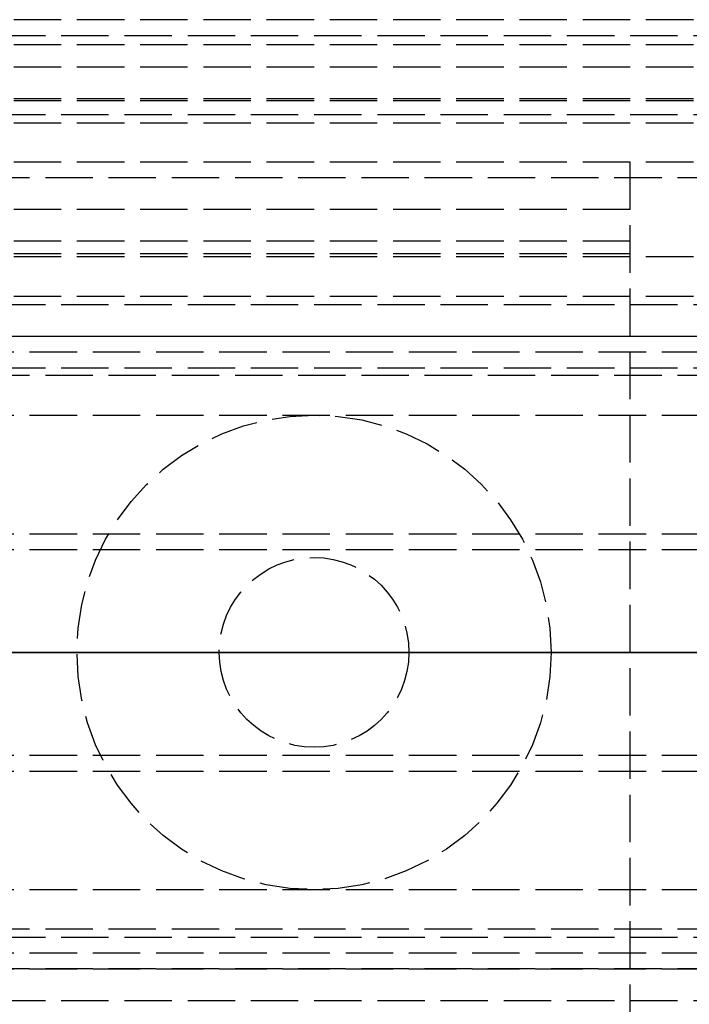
# Model space of a CAD drawing. Header units: millimetres. Extents: x 0 to 2100, y -94 to 94.
# Tile 6 of 13: x 21 to 42, y -11 to 20. Entities that reach past the tile are written whole.
import ezdxf

# ---------------------------------------------------------------- set-up
doc = ezdxf.new("R2010")
doc.units = ezdxf.units.MM
doc.header["$LTSCALE"] = 10
doc.linetypes.add('ALLCAD_Strich', pattern=[0.2, 0.15, -0.05])
doc.layers.add('BESCH_KONT_sich_schn_ansi_2d', color=40, linetype='Continuous')
doc.layers.add('BESCH_KONT_sich_schn_grun_2d', color=10, linetype='Continuous')

msp = doc.modelspace()

# ---------------------------------------------------------------- linework, layer by layer
at = {"layer": 'BESCH_KONT_sich_schn_ansi_2d', "linetype": 'ALLCAD_Strich'}
for p, q in [((2099.997, 0, 2289.5), (-0.003, 0, 2289.5)), ((2099.997, 0, 2291), (-0.003, 0, 2291)), ((2099.997, 0, 2296), (-0.003, 0, 2296)), ((2099.997, 0, 2315), (-0.003, 0, 2315)), ((2099.997, 0, 2316.5), (-0.003, 0, 2316.5)), ((2099.997, 0, 2319), (-0.003, 0, 2319)), ((2099.997, 0, 2325.5), (-0.003, 0, 2325.5)), ((2099.997, 0, 2327), (-0.003, 0, 2327)), ((2099.997, 0, 2348.5), (-0.003, 0, 2348.5)), ((2099.997, 0, 2327.939), (-0.003, 0, 2327.939)), ((2099.997, 0, 2327.232), (-0.003, 0, 2327.232)), ((2099.997, 0, 2361.5), (-0.003, 0, 2361.5)), ((2099.997, 0, 2362), (-0.003, 0, 2362)), ((-0.003, 0, 2359), (2099.997, 0, 2359)), ((-0.003, 0, 2359.5), (2099.997, 0, 2359.5)), ((39.98, 0, 2328), (-0.003, 0, 2328)), ((39.997, 0, 2329.5), (-0.003, 0, 2329.5)), ((39.997, 0, 2347), (-0.003, 0, 2347)), ((39.997, 0, 2327), (-0.003, 0, 2327)), ((0, 0, 2368), (2100, 0, 2368)), ((2100, 0, 2418), (0, 0, 2418)), ((0, 0, 8), (963, 0, 8)), ((0, 0, 9), (963, 0, 9)), ((0, 0, 2277), (965, 0, 2277)), ((0, 0, 25), (1005, 0, 25)), ((0, 0, 26), (1005, 0, 26)), ((0, 0, 26), (1005, 0, 26)), ((1005, 0, 2283), (0, 0, 2283)), ((2099.997, 0, 2329), (0, 0, 2329)), ((2099.997, 0, 2289), (0, 0, 2289)), ((2099.997, 0, 2287), (0, 0, 2287)), ((2099.997, 0, 2351.5), (0, 0, 2351.5)), ((2099.997, 0, 2329.707), (0, 0, 2329.707)), ((0, 0, 2353), (2099.997, 0, 2353)), ((140, 0, 2259), (3, 0, 2259)), ((3, 0, 2264), (136, 0, 2264)), ((3, 0, 2282), (136, 0, 2282)), ((3, 0, 2281), (136, 0, 2281)), ((3, 0, 2266), (136, 0, 2266)), ((3, 0, 2266), (136, 0, 2266)), ((3, 0, 2281), (136, 0, 2281)), ((29.997, 0, 2334.5), (22.497, 0, 2334.5)), ((22.497, 0, 2329.5), (22.497, 0, 2334.5)), ((26.997, 0, 2328), (26.997, 0, 2334.5)), ((37.497, 0, 2334.5), (29.997, 0, 2334.5)), ((32.997, 0, 2328), (32.997, 0, 2334.5)), ((37.497, 0, 2329.5), (37.497, 0, 2334.5)), ((39.98, 0, 2327.995), (39.977, 0, 2327.995)), ((39.977, 0, 2328), (39.977, 0, 2327.995)), ((39.979, 0, 2328), (39.979, 0, 2327.995)), ((39.98, 0, 2328), (39.98, 0, 2327.995)), ((39.98, 0, 2327.995), (39.981, 0, 2327.995)), ((39.98, 0, 2328), (39.98, 0, 2327.995)), ((39.98, 0, 2328), (39.98, 0, 2327.995)), ((39.981, 0, 2328), (39.98, 0, 2328)), ((39.994, 0, 2328), (39.981, 0, 2328)), ((39.981, 0, 2328), (39.981, 0, 2327.995)), ((39.981, 0, 2327.995), (39.983, 0, 2327.995)), ((39.982, 0, 2328), (39.982, 0, 2327.995)), ((39.983, 0, 2328), (39.983, 0, 2327.995)), ((39.984, 0, 2328), (39.984, 0, 2327.995)), ((39.988, 0, 2327.995), (39.984, 0, 2327.995)), ((39.986, 0, 2327.995), (39.986, 0, 2328)), ((39.986, 0, 2328), (39.986, 0, 2327.995)), ((39.988, 0, 2328), (39.988, 0, 2327.995)), ((39.988, 0, 2327.995), (39.99, 0, 2327.995)), ((39.988, 0, 2328), (39.988, 0, 2327.995)), ((39.988, 0, 2328), (39.988, 0, 2327.995)), ((39.99, 0, 2328), (39.99, 0, 2327.995)), ((39.994, 0, 2327.995), (39.991, 0, 2327.995)), ((39.991, 0, 2328), (39.991, 0, 2327.995)), ((39.993, 0, 2328), (39.993, 0, 2327.995)), ((39.994, 0, 2328), (39.994, 0, 2327.995)), ((39.994, 0, 2328), (39.994, 0, 2327.995)), ((39.994, 0, 2327.995), (39.997, 0, 2327.995)), ((39.994, 0, 2327.995), (39.994, 0, 2327.995)), ((39.994, 0, 2328), (39.994, 0, 2327.995)), ((39.994, 0, 2328), (39.994, 0, 2327.995)), ((39.994, 0, 2328), (39.994, 0, 2328)), ((39.997, 0, 2328), (39.994, 0, 2328)), ((39.995, 0, 2328), (39.995, 0, 2327.995)), ((39.997, 0, 2327), (39.997, 0, 2347))]:
    msp.add_line(p, q, dxfattribs=at)
at = {"layer": 'BESCH_KONT_sich_schn_grun_2d', "linetype": 'ALLCAD_Strich'}
for p, q in [((2099.997, 20), (-0.003, 20)), ((0, 19.5), (2099.997, 19.5)), ((2099.997, 19.207), (-0.003, 19.207)), ((2099.997, 18.5), (-0.003, 18.5)), ((2099.997, 17.5), (-0.003, 17.5)), ((2099.997, 17.439), (-0.003, 17.439)), ((0, 17), (2099.997, 17)), ((2099.997, 16.732), (-0.003, 16.732)), ((2099.997, 15.5), (-0.003, 15.5)), ((39.997, 14), (39.997, 15.5)), ((42.997, 15), (-0.003, 15)), ((39.997, 14), (-0.003, 14)), ((39.997, -14), (39.997, 14)), ((39.997, 13), (-0.003, 13)), ((39.997, 12.6), (-0.003, 12.6)), ((2099.997, 12.5), (-0.003, 12.5)), ((2099.997, 11.25), (-0.003, 11.25)), ((0, 11), (46.997, 11)), ((0, 10), (46.997, 10)), ((3, 10), (46.997, 10)), ((3, 9.5), (42.997, 9.5)), ((42.997, 8.75), (-0.003, 8.75)), ((0, 9), (46.997, 9)), ((3, 7.5), (46.997, 7.5)), ((3, 7.5), (46.997, 7.5)), ((3, 3.75), (67.597, 3.75)), ((3, 3.25), (136, 3.25)), ((3, -3.25), (136, -3.25)), ((3, -3.75), (67.597, -3.75)), ((3, -7.5), (46.997, -7.5)), ((3, -7.5), (46.997, -7.5)), ((42.997, -8.75), (-0.003, -8.75)), ((0, -9), (46.997, -9)), ((3, -9.5), (42.997, -9.5)), ((46.997, -10), (0, -10)), ((3, -10), (46.997, -10)), ((0, -11), (46.997, -11))]:
    msp.add_line(p, q, dxfattribs=at)
for radius in [7.5, 3]:
    msp.add_circle((29.997, 0), radius, dxfattribs=at)

doc.saveas('drawing.dxf')
